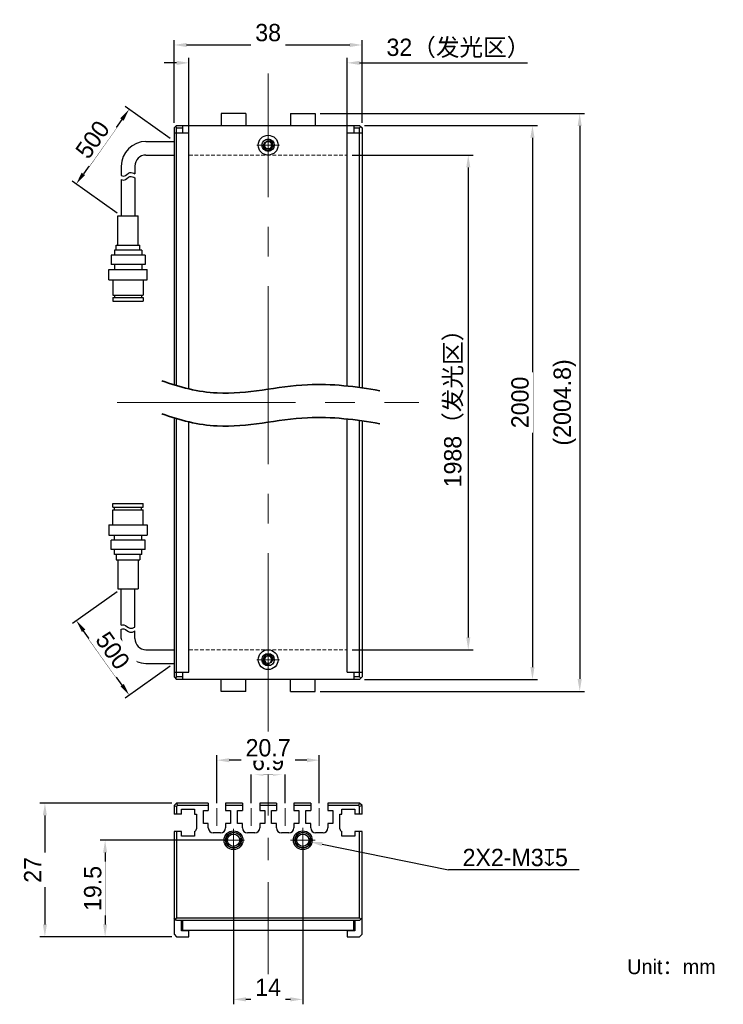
# Model space of a CAD drawing. Header units: inches. Extents: x -2639 to -2496, y -696 to -497.
import ezdxf

# ---------------------------------------------------------------- set-up
doc = ezdxf.new("R2010")
doc.units = ezdxf.units.IN
doc.header["$LTSCALE"] = 3
doc.header["$MEASUREMENT"] = 0
doc.header["$PDSIZE"] = -5
for name, pattern in [('CENTERX2', [4, 2.5, -0.5, 0.5, -0.5]), ('DASHED2', [0.375, 0.25, -0.125]), ('点画线', [18, 12, -2, 2, -2])]:
    doc.linetypes.add(name, pattern=pattern)
doc.layers.get('Defpoints').update_dxf_attribs({"lineweight": 18})
for name, color, linetype, lineweight in [('中心线', 1, 'CENTERX2', 20), ('中心线层', 1, '点画线', 18), ('尺寸线层', 3, 'Continuous', 18), ('明细栏文字', 6, 'Continuous', 18), ('粗实线', 7, 'Continuous', 30), ('粗实线层', 7, 'Continuous', 35), ('虚线', 6, 'DASHED2', 18)]:
    doc.layers.add(name, color=color, linetype=linetype, lineweight=lineweight)
doc.styles.get("Standard").update_dxf_attribs({"font": '兰亭黑 GBK.TTF'})
doc.dimstyles.new('CST Standard', dxfattribs={"dimtxt": 3.5, "dimasz": 2.5, "dimexe": 1, "dimexo": 1, "dimgap": 0.6, "dimtad": 1, "dimtoh": 1, "dimdsep": 46, "dimtxsty": 'Standard', "dimcen": -2.5, "dimdle": 5, "dimclrd": 8, "dimclre": 8, "dimadec": 1, "dimazin": 2, "dimtfac": 1, "dimtofl": 0, "dimtmove": 0, "dimatfit": 0, "dimfxl": 1, "dimtolj": 1, "dimarcsym": 0})

# ---------------------------------------------------------------- blocks, each defined once
blk = doc.blocks.new('*D232')
at = {"layer": 'Defpoints', "color": 0}
for p in [(-2572.49, -524.82), (-2572.49, -624.82), (-2548.03, -624.82)]:
    blk.add_point(p, dxfattribs=at)
at = {"layer": '尺寸线层', "color": 8, "linetype": 'Continuous', "lineweight": -2, "ltscale": 3}
for p, q in [((-2571.49, -524.82), (-2547.03, -524.82)), ((-2548.03, -527.32), (-2548.03, -622.32)), ((-2571.49, -624.82), (-2547.03, -624.82))]:
    blk.add_line(p, q, dxfattribs=at)
at = {"layer": '尺寸线层', "color": 8}
for points in [[(-2547.61, -527.32), (-2548.44, -527.32), (-2548.03, -524.82)], [(-2548.44, -622.32), (-2547.61, -622.32), (-2548.03, -624.82)]]:
    blk.add_solid(points, dxfattribs=at)
at = {"layer": '尺寸线层', "color": 0, "ltscale": 3, "insert": (-2550.94, -574.84), "char_height": 3.5, "attachment_point": 5, "rotation": 90, "bg_fill": 3, "box_fill_scale": 1.25, "bg_fill_color": 9, "bg_fill_true_color": 13158600, "bg_fill_transparency": 0}
blk.add_mtext('\\A1;1988（发光区）', dxfattribs=at)
blk = doc.blocks.new('*D233')
at = {"layer": 'Defpoints', "color": 0}
for p in [(-2569.99, -518.82), (-2569.99, -630.82), (-2535.05, -630.82)]:
    blk.add_point(p, dxfattribs=at)
at = {"layer": '尺寸线层', "color": 8, "linetype": 'Continuous', "lineweight": -2, "ltscale": 3}
for p, q in [((-2568.99, -518.82), (-2534.05, -518.82)), ((-2535.05, -521.32), (-2535.05, -628.32)), ((-2568.99, -630.82), (-2534.05, -630.82))]:
    blk.add_line(p, q, dxfattribs=at)
at = {"layer": '尺寸线层', "color": 8}
for points in [[(-2534.64, -521.32), (-2535.47, -521.32), (-2535.05, -518.82)], [(-2535.47, -628.32), (-2534.64, -628.32), (-2535.05, -630.82)]]:
    blk.add_solid(points, dxfattribs=at)
at = {"layer": '尺寸线层', "color": 0, "ltscale": 3, "insert": (-2537.55, -574.82), "char_height": 3.5, "attachment_point": 5, "rotation": 90, "bg_fill": 3, "box_fill_scale": 1.25, "bg_fill_color": 9, "bg_fill_true_color": 13158600, "bg_fill_transparency": 0}
blk.add_mtext('\\A1;2000', dxfattribs=at)
blk = doc.blocks.new('*D234')
at = {"layer": 'Defpoints', "color": 0}
for p in [(-2572.49, -506.18), (-2604.49, -524.82), (-2572.49, -524.82)]:
    blk.add_point(p, dxfattribs=at)
at = {"layer": '尺寸线层', "color": 8, "linetype": 'Continuous', "lineweight": -2, "ltscale": 3}
for p, q in [((-2604.49, -523.82), (-2604.49, -505.18)), ((-2572.49, -523.82), (-2572.49, -505.18)), ((-2606.99, -506.18), (-2609.49, -506.18)), ((-2569.99, -506.18), (-2536.05, -506.18))]:
    blk.add_line(p, q, dxfattribs=at)
at = {"layer": '尺寸线层', "color": 8}
for points in [[(-2606.99, -506.6), (-2606.99, -505.76), (-2604.49, -506.18)], [(-2569.99, -505.76), (-2569.99, -506.6), (-2572.49, -506.18)]]:
    blk.add_solid(points, dxfattribs=at)
at = {"layer": '尺寸线层', "color": 0, "ltscale": 3, "insert": (-2550.02, -503.26), "char_height": 3.5, "attachment_point": 5, "bg_fill": 3, "box_fill_scale": 1.25, "bg_fill_color": 9, "bg_fill_true_color": 13158600, "bg_fill_transparency": 0}
blk.add_mtext('\\A1;32（发光区）', dxfattribs=at)
blk = doc.blocks.new('*D235')
at = {"layer": 'Defpoints', "color": 0}
for p in [(-2569.49, -502.57), (-2607.49, -519.32), (-2569.49, -519.32)]:
    blk.add_point(p, dxfattribs=at)
at = {"layer": '尺寸线层', "color": 8, "linetype": 'Continuous', "lineweight": -2, "ltscale": 3}
for p, q in [((-2607.49, -518.32), (-2607.49, -501.57)), ((-2604.99, -502.57), (-2571.99, -502.57)), ((-2569.49, -518.32), (-2569.49, -501.57))]:
    blk.add_line(p, q, dxfattribs=at)
at = {"layer": '尺寸线层', "color": 8}
for points in [[(-2604.99, -502.15), (-2604.99, -502.98), (-2607.49, -502.57)], [(-2571.99, -502.98), (-2571.99, -502.15), (-2569.49, -502.57)]]:
    blk.add_solid(points, dxfattribs=at)
at = {"layer": '尺寸线层', "color": 0, "ltscale": 3, "insert": (-2588.49, -500.08), "char_height": 3.5, "attachment_point": 5, "bg_fill": 3, "box_fill_scale": 1.25, "bg_fill_color": 9, "bg_fill_true_color": 13158600, "bg_fill_transparency": 0}
blk.add_mtext('\\A1;38', dxfattribs=at)
blk = doc.blocks.new('*D236')
at = {"layer": 'Defpoints', "color": 0}
for p in [(-2595.49, -663.31), (-2581.49, -663.31), (-2595.49, -695.48)]:
    blk.add_point(p, dxfattribs=at)
at = {"layer": '尺寸线层', "color": 8, "linetype": 'Continuous', "lineweight": -2, "ltscale": 3}
for p, q in [((-2595.49, -664.31), (-2595.49, -696.48)), ((-2581.49, -664.31), (-2581.49, -696.48)), ((-2583.99, -695.48), (-2592.99, -695.48))]:
    blk.add_line(p, q, dxfattribs=at)
at = {"layer": '尺寸线层', "color": 8}
for points in [[(-2592.99, -695.06), (-2592.99, -695.89), (-2595.49, -695.48)], [(-2583.99, -695.89), (-2583.99, -695.06), (-2581.49, -695.48)]]:
    blk.add_solid(points, dxfattribs=at)
at = {"layer": '尺寸线层', "color": 0, "ltscale": 3, "insert": (-2588.49, -693.02), "char_height": 3.5, "attachment_point": 5, "bg_fill": 3, "box_fill_scale": 1.25, "bg_fill_color": 9, "bg_fill_true_color": 13158600, "bg_fill_transparency": 0}
blk.add_mtext('\\A1;14', dxfattribs=at)
blk = doc.blocks.new('*D237')
at = {"layer": 'Defpoints', "color": 0}
for p in [(-2595.49, -663.31), (-2621.45, -682.81), (-2606.99, -682.81)]:
    blk.add_point(p, dxfattribs=at)
at = {"layer": '尺寸线层', "color": 8, "linetype": 'Continuous', "lineweight": -2, "ltscale": 3}
for p, q in [((-2596.49, -663.31), (-2622.45, -663.31)), ((-2621.45, -665.81), (-2621.45, -680.31)), ((-2607.99, -682.81), (-2622.45, -682.81))]:
    blk.add_line(p, q, dxfattribs=at)
at = {"layer": '尺寸线层', "color": 8}
for points in [[(-2621.03, -665.81), (-2621.86, -665.81), (-2621.45, -663.31)], [(-2621.86, -680.31), (-2621.03, -680.31), (-2621.45, -682.81)]]:
    blk.add_solid(points, dxfattribs=at)
at = {"layer": '尺寸线层', "color": 0, "ltscale": 3, "insert": (-2623.94, -673.06), "char_height": 3.5, "attachment_point": 5, "rotation": 90, "bg_fill": 3, "box_fill_scale": 1.25, "bg_fill_color": 9, "bg_fill_true_color": 13158600, "bg_fill_transparency": 0}
blk.add_mtext('\\A1;19.5', dxfattribs=at)
blk = doc.blocks.new('*D238')
at = {"layer": 'Defpoints', "color": 0}
for p in [(-2578.99, -516.42), (-2578.99, -633.22), (-2525.5, -633.22)]:
    blk.add_point(p, dxfattribs=at)
at = {"layer": '尺寸线层', "color": 8, "linetype": 'Continuous', "lineweight": -2, "ltscale": 3}
for p, q in [((-2577.99, -516.42), (-2524.5, -516.42)), ((-2525.5, -518.92), (-2525.5, -630.72)), ((-2577.99, -633.22), (-2524.5, -633.22))]:
    blk.add_line(p, q, dxfattribs=at)
at = {"layer": '尺寸线层', "color": 8}
for points in [[(-2525.08, -518.92), (-2525.92, -518.92), (-2525.5, -516.42)], [(-2525.92, -630.72), (-2525.08, -630.72), (-2525.5, -633.22)]]:
    blk.add_solid(points, dxfattribs=at)
at = {"layer": '尺寸线层', "color": 0, "ltscale": 3, "insert": (-2528.51, -574.82), "char_height": 3.5, "attachment_point": 5, "rotation": 90, "bg_fill": 3, "box_fill_scale": 1.25, "bg_fill_color": 9, "bg_fill_true_color": 13158600, "bg_fill_transparency": 0}
blk.add_mtext('\\A1;(2004.8)', dxfattribs=at)
blk = doc.blocks.new('*D239')
at = {"layer": 'Defpoints', "color": 0}
for p in [(-2582.96, -663.01), (-2580.02, -663.61)]:
    blk.add_point(p, dxfattribs=at)
at = {"layer": '尺寸线层', "color": 8, "linetype": 'Continuous', "ltscale": 3}
for p, q in [((-2581.49, -665.81), (-2581.49, -660.81)), ((-2583.99, -663.31), (-2578.99, -663.31))]:
    blk.add_line(p, q, dxfattribs=at)
at = {"layer": '尺寸线层', "color": 8, "linetype": 'Continuous', "lineweight": -2, "ltscale": 3}
blk.add_line((-2577.57, -664.11), (-2552.04, -669.31), dxfattribs=at)
at = {"layer": '尺寸线层', "color": 8}
blk.add_solid([(-2577.49, -663.7), (-2577.65, -664.52), (-2580.02, -663.61)], dxfattribs=at)
at = {"layer": '尺寸线层', "color": 0, "ltscale": 3, "insert": (-2538.53, -666.82), "char_height": 3.5, "attachment_point": 5, "bg_fill": 3, "box_fill_scale": 1.25, "bg_fill_color": 9, "bg_fill_true_color": 13158600, "bg_fill_transparency": 0}
blk.add_mtext('\\A1;\\A1;2X2-M3{\\fGDT|b1|i0|c0|p2;\\C7;x}5', dxfattribs=at)
at = {"layer": '尺寸线层', "color": 8, "linetype": 'Continuous', "lineweight": -2, "ltscale": 3}
blk.add_line((-2525.62, -669.31), (-2552.04, -669.31), dxfattribs=at)
blk = doc.blocks.new('*D240')
at = {"layer": 'Defpoints', "color": 0}
for p in [(-2606.99, -655.81), (-2633.62, -682.81), (-2606.99, -682.81)]:
    blk.add_point(p, dxfattribs=at)
at = {"layer": '尺寸线层', "color": 8, "linetype": 'Continuous', "lineweight": -2, "ltscale": 3}
for p, q in [((-2607.99, -655.81), (-2634.62, -655.81)), ((-2633.62, -658.31), (-2633.62, -680.31)), ((-2607.99, -682.81), (-2634.62, -682.81))]:
    blk.add_line(p, q, dxfattribs=at)
at = {"layer": '尺寸线层', "color": 8}
for points in [[(-2633.21, -658.31), (-2634.04, -658.31), (-2633.62, -655.81)], [(-2634.04, -680.31), (-2633.21, -680.31), (-2633.62, -682.81)]]:
    blk.add_solid(points, dxfattribs=at)
at = {"layer": '尺寸线层', "color": 0, "ltscale": 3, "insert": (-2636.09, -669.31), "char_height": 3.5, "attachment_point": 5, "rotation": 90, "bg_fill": 3, "box_fill_scale": 1.25, "bg_fill_color": 9, "bg_fill_true_color": 13158600, "bg_fill_transparency": 0}
blk.add_mtext('\\A1;27', dxfattribs=at)
blk = doc.blocks.new('*D241')
at = {"layer": 'Defpoints', "color": 0}
for p in [(-2591.94, -656.81), (-2585.04, -656.81)]:
    blk.add_point(p, dxfattribs=at)
at = {"layer": '尺寸线层', "color": 8, "linetype": 'Continuous', "lineweight": -2, "ltscale": 3}
for p, q in [((-2591.94, -655.81), (-2591.94, -648.9)), ((-2589.44, -649.9), (-2587.54, -649.9)), ((-2585.04, -655.81), (-2585.04, -648.9))]:
    blk.add_line(p, q, dxfattribs=at)
at = {"layer": '尺寸线层', "color": 8}
for points in [[(-2589.44, -649.48), (-2589.44, -650.32), (-2591.94, -649.9)], [(-2587.54, -650.32), (-2587.54, -649.48), (-2585.04, -649.9)]]:
    blk.add_solid(points, dxfattribs=at)
at = {"layer": '尺寸线层', "color": 0, "ltscale": 3, "insert": (-2588.49, -647.41), "char_height": 3.5, "attachment_point": 5, "bg_fill": 3, "box_fill_scale": 1.25, "bg_fill_color": 9, "bg_fill_true_color": 13158600, "bg_fill_transparency": 0}
blk.add_mtext('\\A1;6.9', dxfattribs=at)
at = {"layer": 'Defpoints', "color": 0}
blk.add_point((-2585.04, -649.9), dxfattribs=at)
blk = doc.blocks.new('*D242')
at = {"layer": 'Defpoints', "color": 0}
for p in [(-2598.84, -647.13), (-2598.84, -656.81), (-2578.14, -656.81)]:
    blk.add_point(p, dxfattribs=at)
at = {"layer": '尺寸线层', "color": 8, "linetype": 'Continuous', "lineweight": -2, "ltscale": 3}
for p, q in [((-2598.84, -655.81), (-2598.84, -646.13)), ((-2578.14, -655.81), (-2578.14, -646.13)), ((-2580.64, -647.13), (-2596.34, -647.13))]:
    blk.add_line(p, q, dxfattribs=at)
at = {"layer": '尺寸线层', "color": 8}
for points in [[(-2596.34, -646.72), (-2596.34, -647.55), (-2598.84, -647.13)], [(-2580.64, -647.55), (-2580.64, -646.72), (-2578.14, -647.13)]]:
    blk.add_solid(points, dxfattribs=at)
at = {"layer": '尺寸线层', "color": 0, "ltscale": 3, "insert": (-2588.49, -644.64), "char_height": 3.5, "attachment_point": 5, "bg_fill": 3, "box_fill_scale": 1.25, "bg_fill_color": 9, "bg_fill_true_color": 13158600, "bg_fill_transparency": 0}
blk.add_mtext('\\A1;20.7', dxfattribs=at)
blk = doc.blocks.new('*D243')
at = {"layer": 'Defpoints', "color": 0}
for p in [(-2607.49, -522.07), (-2627.3, -530.66), (-2618.19, -537.13)]:
    blk.add_point(p, dxfattribs=at)
at = {"layer": '尺寸线层', "color": 8, "linetype": 'Continuous', "lineweight": -2, "ltscale": 3}
for p, q in [((-2608.31, -521.49), (-2617.42, -515.02)), ((-2618.05, -517.64), (-2625.85, -528.62)), ((-2619, -536.55), (-2628.11, -530.08))]:
    blk.add_line(p, q, dxfattribs=at)
at = {"layer": '尺寸线层', "color": 8}
for points in [[(-2617.71, -517.88), (-2618.39, -517.4), (-2616.6, -515.6)], [(-2626.19, -528.38), (-2625.51, -528.87), (-2627.3, -530.66)]]:
    blk.add_solid(points, dxfattribs=at)
at = {"layer": '尺寸线层', "color": 0, "ltscale": 3, "insert": (-2623.98, -521.69), "char_height": 3.5, "attachment_point": 5, "rotation": 54.6284, "bg_fill": 3, "box_fill_scale": 1.25, "bg_fill_color": 9, "bg_fill_true_color": 13158600, "bg_fill_transparency": 0}
blk.add_mtext('\\A1;500', dxfattribs=at)
blk = doc.blocks.new('*D244')
at = {"layer": 'Defpoints', "color": 0}
for p in [(-2618.19, -612.5), (-2627.25, -618.94), (-2607.49, -627.57)]:
    blk.add_point(p, dxfattribs=at)
at = {"layer": '尺寸线层', "color": 8, "linetype": 'Continuous', "lineweight": -2, "ltscale": 3}
for p, q in [((-2619, -613.08), (-2628.07, -619.52)), ((-2618, -631.96), (-2625.8, -620.98)), ((-2608.31, -628.15), (-2617.37, -634.58))]:
    blk.add_line(p, q, dxfattribs=at)
at = {"layer": '尺寸线层', "color": 8}
for points in [[(-2625.46, -620.73), (-2626.14, -621.22), (-2627.25, -618.94)], [(-2618.34, -632.2), (-2617.66, -631.72), (-2616.56, -634)]]:
    blk.add_solid(points, dxfattribs=at)
at = {"layer": '尺寸线层', "color": 0, "ltscale": 3, "insert": (-2619.91, -624.98), "char_height": 3.5, "attachment_point": 5, "rotation": 305.3716, "bg_fill": 3, "box_fill_scale": 1.25, "bg_fill_color": 9, "bg_fill_true_color": 13158600, "bg_fill_transparency": 0}
blk.add_mtext('\\A1;500', dxfattribs=at)

msp = doc.modelspace()

# ---------------------------------------------------------------- linework, layer by layer
at = {"layer": '中心线', "color": 0, "ltscale": 3}
msp.add_line((-2588.491, -694.313), (-2588.491, -649.513), dxfattribs=at)
at = {"layer": '中心线层', "color": 0}
for p, q in [((-2588.491, -641.316), (-2588.491, -508.316)), ((-2618.991, -574.816), (-2557.991, -574.816)), ((-2598.841, -656.813), (-2598.841, -660.413)), ((-2591.941, -660.413), (-2591.941, -656.813)), ((-2585.041, -660.413), (-2585.041, -656.813))]:
    msp.add_line(p, q, dxfattribs=at)
at = {"layer": '中心线层', "color": 0, "ltscale": 0.05}
for p, q in [((-2588.491, -525.099), (-2588.491, -520.534)), ((-2588.491, -629.099), (-2588.491, -624.534)), ((-2597.773, -663.313), (-2593.208, -663.313)), ((-2583.773, -663.313), (-2579.208, -663.313))]:
    msp.add_line(p, q, dxfattribs=at)
at = {"layer": '中心线层', "color": 0, "ltscale": 0.2}
for p, q in [((-2588.491, -525.099), (-2588.491, -521.366)), ((-2590.773, -522.816), (-2586.208, -522.816)), ((-2590.773, -626.816), (-2586.208, -626.816)), ((-2588.491, -629.099), (-2588.491, -625.366)), ((-2595.491, -661.03), (-2595.491, -665.595)), ((-2581.491, -661.03), (-2581.491, -665.595)), ((-2597.773, -663.313), (-2594.041, -663.313)), ((-2583.773, -663.313), (-2580.041, -663.313))]:
    msp.add_line(p, q, dxfattribs=at)
at = {"layer": '粗实线', "color": 0, "ltscale": 3}
for p, q in [((-2597.991, -516.416), (-2597.991, -518.816)), ((-2592.991, -516.416), (-2597.991, -516.416)), ((-2592.991, -516.416), (-2592.991, -518.816)), ((-2583.991, -516.416), (-2583.991, -518.816)), ((-2583.991, -516.416), (-2578.991, -516.416)), ((-2578.991, -516.416), (-2578.991, -518.816)), ((-2597.991, -633.216), (-2597.991, -630.816)), ((-2592.991, -633.216), (-2592.991, -630.816)), ((-2583.991, -633.216), (-2583.991, -630.816)), ((-2578.991, -633.216), (-2578.991, -630.816)), ((-2592.991, -633.216), (-2597.991, -633.216)), ((-2583.991, -633.216), (-2578.991, -633.216))]:
    msp.add_line(p, q, dxfattribs=at)
at = {"layer": '粗实线', "color": 0, "linetype": 'Continuous'}
for p, q in [((-2607.491, -519.316), (-2606.991, -518.816)), ((-2607.241, -519.067), (-2606.991, -519.316)), ((-2606.991, -518.816), (-2569.991, -518.816)), ((-2606.991, -519.316), (-2605.791, -519.316)), ((-2605.791, -518.816), (-2605.791, -520.316)), ((-2571.191, -518.816), (-2571.191, -520.316)), ((-2571.191, -519.316), (-2569.991, -519.316)), ((-2569.991, -518.816), (-2569.491, -519.316)), ((-2569.991, -519.316), (-2569.741, -519.066)), ((-2607.491, -520.316), (-2604.491, -520.316)), ((-2572.491, -520.316), (-2569.491, -520.316)), ((-2607.491, -577.964), (-2607.491, -630.316)), ((-2606.991, -630.316), (-2606.991, -578.118)), ((-2604.491, -629.316), (-2604.491, -578.801)), ((-2607.491, -629.316), (-2604.491, -629.316)), ((-2607.491, -630.316), (-2606.991, -630.816)), ((-2606.991, -630.316), (-2607.241, -630.566)), ((-2605.791, -630.316), (-2606.991, -630.316)), ((-2569.991, -630.816), (-2606.991, -630.816)), ((-2605.791, -629.316), (-2605.791, -630.816)), ((-2572.491, -629.316), (-2569.491, -629.316)), ((-2571.191, -629.316), (-2571.191, -630.816)), ((-2569.991, -630.316), (-2571.191, -630.316)), ((-2569.741, -630.566), (-2569.991, -630.316)), ((-2569.491, -630.316), (-2569.991, -630.816)), ((-2606.991, -655.813), (-2607.491, -656.313)), ((-2607.491, -656.313), (-2606.991, -656.52)), ((-2607.491, -656.313), (-2607.491, -658.013)), ((-2600.591, -655.813), (-2606.991, -655.813)), ((-2606.991, -655.813), (-2606.784, -656.313)), ((-2606.784, -656.313), (-2606.991, -656.52)), ((-2606.991, -656.52), (-2606.991, -658.013)), ((-2600.591, -656.313), (-2606.784, -656.313)), ((-2600.591, -655.813), (-2600.591, -657.313)), ((-2593.691, -655.813), (-2597.091, -655.813)), ((-2597.091, -655.813), (-2597.091, -657.313)), ((-2593.691, -656.313), (-2597.091, -656.313)), ((-2593.691, -655.813), (-2593.691, -657.313)), ((-2586.791, -655.813), (-2590.191, -655.813)), ((-2590.191, -655.813), (-2590.191, -657.313)), ((-2586.791, -656.313), (-2590.191, -656.313)), ((-2586.791, -655.813), (-2586.791, -657.313)), ((-2579.891, -655.813), (-2583.291, -655.813)), ((-2583.291, -655.813), (-2583.291, -657.313)), ((-2579.891, -656.313), (-2583.291, -656.313)), ((-2579.891, -655.813), (-2579.891, -657.313)), ((-2569.991, -655.813), (-2576.391, -655.813)), ((-2576.391, -655.813), (-2576.391, -657.313)), ((-2570.198, -656.313), (-2576.391, -656.313)), ((-2569.991, -655.813), (-2570.198, -656.313)), ((-2569.991, -656.52), (-2570.198, -656.313)), ((-2569.491, -656.313), (-2569.991, -655.813)), ((-2569.491, -656.313), (-2569.991, -656.52)), ((-2569.991, -658.013), (-2569.991, -656.52)), ((-2569.491, -658.013), (-2569.491, -656.313)), ((-2605.991, -658.013), (-2607.491, -658.013)), ((-2605.991, -657.013), (-2603.391, -657.013)), ((-2605.991, -658.013), (-2605.991, -657.013)), ((-2603.391, -657.013), (-2603.391, -658.013)), ((-2603.391, -658.013), (-2602.991, -658.013)), ((-2602.991, -658.013), (-2602.991, -661.023)), ((-2601.591, -657.313), (-2600.591, -657.313)), ((-2601.591, -659.913), (-2601.591, -657.313)), ((-2597.091, -657.313), (-2596.091, -657.313)), ((-2596.091, -657.313), (-2596.091, -659.913)), ((-2594.691, -657.313), (-2593.691, -657.313)), ((-2594.691, -659.913), (-2594.691, -657.313)), ((-2590.191, -657.313), (-2589.191, -657.313)), ((-2589.191, -657.313), (-2589.191, -659.913)), ((-2587.791, -657.313), (-2586.791, -657.313)), ((-2587.791, -659.913), (-2587.791, -657.313)), ((-2583.291, -657.313), (-2582.291, -657.313)), ((-2582.291, -657.313), (-2582.291, -659.913)), ((-2580.891, -657.313), (-2579.891, -657.313)), ((-2580.891, -659.913), (-2580.891, -657.313)), ((-2576.391, -657.313), (-2575.391, -657.313)), ((-2575.391, -657.313), (-2575.391, -659.913)), ((-2573.991, -661.023), (-2573.991, -658.013)), ((-2573.991, -658.013), (-2573.591, -658.013)), ((-2573.591, -658.013), (-2573.591, -657.013)), ((-2573.591, -657.013), (-2570.991, -657.013)), ((-2570.991, -657.013), (-2570.991, -658.013)), ((-2569.491, -658.013), (-2570.991, -658.013)), ((-2600.591, -659.913), (-2601.591, -659.913)), ((-2600.591, -660.813), (-2600.591, -659.913)), ((-2596.091, -659.913), (-2597.091, -659.913)), ((-2597.091, -659.913), (-2597.091, -660.813)), ((-2593.691, -659.913), (-2594.691, -659.913)), ((-2593.691, -660.813), (-2593.691, -659.913)), ((-2589.191, -659.913), (-2590.191, -659.913)), ((-2590.191, -659.913), (-2590.191, -660.813)), ((-2586.791, -659.913), (-2587.791, -659.913)), ((-2586.791, -660.813), (-2586.791, -659.913)), ((-2582.291, -659.913), (-2583.291, -659.913)), ((-2583.291, -659.913), (-2583.291, -660.813)), ((-2579.891, -659.913), (-2580.891, -659.913)), ((-2579.891, -660.813), (-2579.891, -659.913)), ((-2576.391, -659.913), (-2576.391, -660.813)), ((-2575.391, -659.913), (-2576.391, -659.913)), ((-2605.991, -661.513), (-2607.491, -661.513)), ((-2607.491, -661.513), (-2607.491, -682.313)), ((-2606.991, -661.513), (-2606.991, -679.013)), ((-2605.991, -662.513), (-2605.991, -661.513)), ((-2603.391, -662.513), (-2605.991, -662.513)), ((-2603.391, -661.513), (-2603.391, -662.513)), ((-2598.091, -661.813), (-2599.591, -661.813)), ((-2591.191, -661.813), (-2592.691, -661.813)), ((-2584.291, -661.813), (-2585.791, -661.813)), ((-2577.391, -661.813), (-2578.891, -661.813)), ((-2573.591, -662.513), (-2573.591, -661.513)), ((-2570.991, -662.513), (-2573.591, -662.513)), ((-2570.991, -661.513), (-2570.991, -662.513)), ((-2569.491, -661.513), (-2570.991, -661.513)), ((-2569.991, -679.013), (-2569.991, -661.513)), ((-2569.491, -682.313), (-2569.491, -661.513)), ((-2606.991, -679.513), (-2607.491, -679.013)), ((-2606.991, -679.013), (-2607.241, -679.263)), ((-2606.991, -679.013), (-2569.991, -679.013)), ((-2569.991, -679.513), (-2606.991, -679.513)), ((-2605.991, -681.613), (-2605.991, -679.51)), ((-2605.791, -679.513), (-2605.791, -681.513)), ((-2571.191, -681.513), (-2571.191, -679.513)), ((-2570.991, -679.513), (-2570.991, -681.613)), ((-2569.491, -679.013), (-2569.991, -679.513)), ((-2569.991, -679.013), (-2569.741, -679.263)), ((-2607.491, -682.313), (-2606.991, -682.813)), ((-2604.491, -681.613), (-2605.991, -681.613)), ((-2605.791, -681.513), (-2571.191, -681.513)), ((-2604.491, -682.813), (-2604.491, -681.613)), ((-2572.491, -681.613), (-2572.491, -682.813)), ((-2570.991, -681.613), (-2572.491, -681.613)), ((-2569.991, -682.813), (-2569.491, -682.313)), ((-2606.991, -682.813), (-2604.491, -682.813)), ((-2572.491, -682.813), (-2569.991, -682.813))]:
    msp.add_line(p, q, dxfattribs=at)
at = {"layer": '粗实线', "color": 0}
for p, q in [((-2618.185, -527.066), (-2618.185, -528.972)), ((-2615.435, -527.066), (-2615.435, -528.615)), ((-2618.185, -529.778), (-2618.185, -537.131)), ((-2615.435, -529.42), (-2615.435, -537.131)), ((-2615.433, -530.571), (-2615.433, -537.131)), ((-2618.877, -543.014), (-2618.877, -537.131)), ((-2618.877, -537.131), (-2614.744, -537.131)), ((-2614.744, -543.014), (-2614.744, -537.131)), ((-2619.221, -544.048), (-2619.221, -543.014)), ((-2619.221, -543.014), (-2614.399, -543.014)), ((-2614.399, -544.048), (-2614.399, -543.014)), ((-2620.255, -545.081), (-2620.255, -546.941)), ((-2613.366, -545.081), (-2620.255, -545.081)), ((-2619.566, -544.048), (-2619.566, -545.081)), ((-2614.055, -544.048), (-2619.566, -544.048)), ((-2614.055, -544.048), (-2614.055, -545.081)), ((-2613.366, -545.081), (-2613.366, -546.941)), ((-2613.366, -546.941), (-2620.255, -546.941)), ((-2619.566, -546.941), (-2619.566, -547.974)), ((-2614.055, -546.941), (-2614.055, -547.974)), ((-2620.674, -547.974), (-2612.946, -547.974)), ((-2620.674, -550.041), (-2620.674, -547.974)), ((-2612.946, -550.041), (-2612.946, -547.974)), ((-2620.674, -550.041), (-2612.946, -550.041)), ((-2619.859, -550.041), (-2619.859, -553.136)), ((-2613.762, -550.041), (-2613.762, -553.136)), ((-2619.859, -553.136), (-2613.762, -553.136)), ((-2619.561, -553.136), (-2619.561, -553.637)), ((-2614.059, -553.136), (-2614.059, -553.637)), ((-2619.859, -553.637), (-2619.859, -554.381)), ((-2619.859, -553.637), (-2613.762, -553.637)), ((-2619.859, -554.381), (-2613.762, -554.381)), ((-2613.762, -553.637), (-2613.762, -554.381)), ((-2619.859, -595.995), (-2619.859, -595.252)), ((-2619.859, -595.252), (-2613.762, -595.252)), ((-2619.859, -595.995), (-2613.762, -595.995)), ((-2619.859, -599.592), (-2619.859, -596.497)), ((-2619.859, -596.497), (-2613.762, -596.497)), ((-2619.561, -596.497), (-2619.561, -595.995)), ((-2614.059, -596.497), (-2614.059, -595.995)), ((-2613.762, -595.995), (-2613.762, -595.252)), ((-2613.762, -599.592), (-2613.762, -596.497)), ((-2620.674, -599.592), (-2612.946, -599.592)), ((-2620.674, -599.592), (-2620.674, -601.659)), ((-2612.946, -599.592), (-2612.946, -601.659)), ((-2620.674, -601.659), (-2612.946, -601.659)), ((-2620.255, -604.552), (-2620.255, -602.692)), ((-2613.366, -602.692), (-2620.255, -602.692)), ((-2619.566, -602.692), (-2619.566, -601.659)), ((-2614.055, -602.692), (-2614.055, -601.659)), ((-2613.366, -604.552), (-2613.366, -602.692)), ((-2613.366, -604.552), (-2620.255, -604.552)), ((-2619.566, -605.585), (-2619.566, -604.552)), ((-2614.055, -605.585), (-2614.055, -604.552)), ((-2614.055, -605.585), (-2619.566, -605.585)), ((-2619.221, -605.585), (-2619.221, -606.619)), ((-2619.221, -606.619), (-2614.399, -606.619)), ((-2618.877, -606.619), (-2618.877, -612.502)), ((-2614.744, -606.619), (-2614.744, -612.502)), ((-2614.399, -605.585), (-2614.399, -606.619)), ((-2618.877, -612.502), (-2614.744, -612.502)), ((-2618.185, -619.855), (-2618.185, -612.502)), ((-2615.435, -620.213), (-2615.435, -612.502)), ((-2615.433, -619.062), (-2615.433, -612.502)), ((-2618.185, -622.566), (-2618.185, -620.661)), ((-2615.435, -622.566), (-2615.435, -621.018)), ((-2613.185, -624.816), (-2607.491, -624.816)), ((-2613.185, -627.566), (-2607.491, -627.566))]:
    msp.add_line(p, q, dxfattribs=at)
at = {"layer": '粗实线', "color": 0, "ltscale": 3}
for centre in [(-2588.49, -522.816), (-2588.491, -626.816)]:
    msp.add_circle(centre, 2, dxfattribs=at)
at = {"layer": '粗实线', "color": 0, "linetype": 'Continuous'}
for centre, radius in [((-2588.491, -522.816), 1.25), ((-2588.491, -522.816), 0.8), ((-2588.491, -626.816), 1.25), ((-2588.491, -626.816), 0.8), ((-2595.491, -663.313), 1.9), ((-2595.491, -663.313), 1.6), ((-2595.491, -663.313), 1.25), ((-2581.491, -663.313), 1.9), ((-2581.491, -663.313), 1.6), ((-2581.491, -663.313), 1.25)]:
    msp.add_circle(centre, radius, dxfattribs=at)
at = {"layer": '粗实线', "color": 0}
for centre, radius, start, end in [((-2613.185, -527.066), 5, 90, 180), ((-2613.185, -527.066), 2.25, 90, 180), ((-2613.185, -622.566), 5, 180, 270), ((-2613.185, -622.566), 2.25, 180, 270)]:
    msp.add_arc(centre, radius, start, end, dxfattribs=at)
at = {"layer": '粗实线', "color": 0, "linetype": 'Continuous'}
for centre, radius, start, end in [((-2588.491, -522.816), 1, 165, 105), ((-2588.49, -522.816), 0.733, 25.93215, 154.21767), ((-2588.49, -522.816), 0.733, 205.78233, 334.06785), ((-2588.491, -626.816), 1, 345, 285), ((-2588.491, -626.816), 0.733, 25.78233, 154.06785), ((-2588.491, -626.816), 0.733, 205.93215, 334.21767), ((-2603.491, -661.023), 0.5, 281.53696, 0), ((-2599.591, -660.813), 1, 180, 270), ((-2598.091, -660.813), 1, 270, 0), ((-2595.491, -663.313), 1.5, 75, 15), ((-2592.691, -660.813), 1, 180, 270), ((-2591.191, -660.813), 1, 270, 0), ((-2585.791, -660.813), 1, 180, 270), ((-2584.291, -660.813), 1, 270, 0), ((-2581.491, -663.313), 1.5, 75, 15), ((-2578.891, -660.813), 1, 180, 270), ((-2577.391, -660.813), 1, 270, 0), ((-2573.491, -661.023), 0.5, 180, 258.46304)]:
    msp.add_arc(centre, radius, start, end, dxfattribs=at)
for points, knots in [([(-2589.151, -522.497), (-2589.175, -522.547), (-2589.207, -522.652), (-2589.217, -522.762), (-2589.217, -522.816)], [0, 0, 0, 0, 656.5349463, 1313.6988238, 1313.6988238, 1313.6988238, 1313.6988238]), ([(-2589.217, -522.816), (-2589.217, -522.871), (-2589.207, -522.98), (-2589.175, -523.086), (-2589.151, -523.135)], [0, 0, 0, 0, 656.2144238, 1311.8102259, 1311.8102259, 1311.8102259, 1311.8102259]), ([(-2587.764, -522.816), (-2587.764, -522.762), (-2587.774, -522.652), (-2587.807, -522.545), (-2587.831, -522.496)], [0, 0, 0, 0, 656.8413538, 1313.049674, 1313.049674, 1313.049674, 1313.049674]), ([(-2587.831, -523.137), (-2587.807, -523.088), (-2587.774, -522.981), (-2587.764, -522.871), (-2587.764, -522.816)], [0, 0, 0, 0, 655.2572224, 1311.1563972, 1311.1563972, 1311.1563972, 1311.1563972]), ([(-2589.151, -626.496), (-2589.175, -626.545), (-2589.207, -626.652), (-2589.217, -626.762), (-2589.217, -626.816)], [0, 0, 0, 0, 389.8072336, 779.9963595, 779.9963595, 779.9963595, 779.9963595]), ([(-2589.217, -626.816), (-2589.217, -626.871), (-2589.207, -626.981), (-2589.175, -627.088), (-2589.151, -627.137)], [0, 0, 0, 0, 389.4557506, 778.5361617, 778.5361617, 778.5361617, 778.5361617]), ([(-2587.765, -626.816), (-2587.765, -626.762), (-2587.775, -626.652), (-2587.807, -626.547), (-2587.831, -626.497)], [0, 0, 0, 0, 391.5563405, 782.7435559, 782.7435559, 782.7435559, 782.7435559]), ([(-2587.831, -627.135), (-2587.807, -627.086), (-2587.775, -626.98), (-2587.765, -626.871), (-2587.765, -626.816)], [0, 0, 0, 0, 390.4671593, 781.3083687, 781.3083687, 781.3083687, 781.3083687])]:
    msp.add_open_spline(points, degree=3, knots=knots, dxfattribs=at)
at = {"layer": '粗实线', "color": 0}
for points, knots in [([(-2618.185, -528.972), (-2618.022, -529.025), (-2617.343, -529.199), (-2616.624, -528.078), (-2615.734, -528.453), (-2615.435, -528.615)], [0, 0, 0, 0, 299.9602753, 1133.7264393, 1727.5995496, 1727.5995496, 1727.5995496, 1727.5995496]), ([(-2618.185, -529.778), (-2618.022, -529.83), (-2617.343, -530.004), (-2616.624, -528.883), (-2615.734, -529.258), (-2615.435, -529.42)], [0, 0, 0, 0, 298.871249, 1129.610368, 1721.3273814, 1721.3273814, 1721.3273814, 1721.3273814]), ([(-2618.185, -619.855), (-2618.022, -619.803), (-2617.343, -619.629), (-2616.624, -620.75), (-2615.734, -620.375), (-2615.435, -620.213)], [0, 0, 0, 0, 181.8382737, 687.2738678, 1047.2844094, 1047.2844094, 1047.2844094, 1047.2844094]), ([(-2618.185, -620.661), (-2618.022, -620.608), (-2617.343, -620.434), (-2616.624, -621.555), (-2615.734, -621.18), (-2615.435, -621.018)], [0, 0, 0, 0, 180.8783753, 683.6458468, 1041.755944, 1041.755944, 1041.755944, 1041.755944])]:
    msp.add_open_spline(points, degree=3, knots=knots, dxfattribs=at)
at = {"layer": '虚线', "color": 0}
for p, q in [((-2604.491, -524.816), (-2572.491, -524.816)), ((-2604.491, -624.816), (-2572.491, -624.816))]:
    msp.add_line(p, q, dxfattribs=at)

# ---------------------------------------------------------------- texts
at = {"layer": '明细栏文字', "color": 0, "ltscale": 3, "insert": (-2515.908, -687.381), "char_height": 3, "width": 32.50612, "attachment_point": 1}
msp.add_mtext('{\\C0;Unit：mm}', dxfattribs=at)

# ---------------------------------------------------------------- next in the draw order: dimensions: what is measured, and where the dimension line sits
at = {"layer": '尺寸线层', "color": 0, "ltscale": 3}
for base, p1, p2, angle, text, override, picture, middle in [((-2548.026, -624.816), (-2572.491, -524.816), (-2572.491, -624.816), 270, '1988（发光区）', {"dimscale": 1, "dimpost": '（发光区）', "dimsah": 1, "dimtfill": 1}, '*D232', (-2548.026, -574.84)), ((-2627.25, -618.937), (-2607.491, -627.566), (-2618.185, -612.502), 125.3716, '500', {"dimsah": 1, "dimtfill": 1}, '*D244', (-2621.942, -626.415))]:
    dim = msp.add_linear_dim(base=base, p1=p1, p2=p2, angle=angle, text=text, dimstyle='CST Standard', override=override, dxfattribs=at)
    dim.commit()
    dim.dimension.update_dxf_attribs({"geometry": picture, "text_midpoint": middle, "dimtype": 160})
dim = msp.add_linear_dim(base=(-2585.041, -649.902), p1=(-2591.941, -656.813), p2=(-2585.041, -656.813), dimstyle='CST Standard', override={"dimsah": 1, "dimtfill": 1, "dimtzin": 8}, dxfattribs=at)
dim.commit()
dim.dimension.update_dxf_attribs({"geometry": '*D241', "text_midpoint": (-2588.491, -649.902), "dimtype": 160})
dim = msp.add_linear_dim(base=(-2595.491, -695.475), p1=(-2581.491, -663.313), p2=(-2595.491, -663.313), dimstyle='CST Standard', override={"dimscale": 1, "dimsah": 1, "dimtfill": 1, "dimtzin": 8}, dxfattribs=at)
dim.commit()
dim.dimension.update_dxf_attribs({"geometry": '*D236', "text_midpoint": (-2588.491, -693.015)})

# ---------------------------------------------------------------- next in the draw order: dimensions: what is measured, and where the dimension line sits
dim = msp.add_linear_dim(base=(-2535.053, -630.816), p1=(-2569.991, -518.816), p2=(-2569.991, -630.816), angle=270, text='2000', dimstyle='CST Standard', override={"dimscale": 1, "dimsah": 1, "dimtfill": 1}, dxfattribs=at)
dim.commit()
dim.dimension.update_dxf_attribs({"geometry": '*D233', "text_midpoint": (-2537.549, -574.816)})
dim = msp.add_diameter_dim_2p(p1=(-2582.961, -663.013), p2=(-2580.021, -663.612), text='\\A1;2X2-M3{\\fGDT|b1|i0|c0|p2;\\C7;x}5', dimstyle='CST Standard', override={"dimscale": 1, "dimpost": '2X2-M<>{\\fcxgdtshp;b}5\\X(端板螺丝可根据需要拆装)', "dimtxsty": 'Standard', "dimsah": 1, "dimtfill": 1, "dimtzin": 8}, dxfattribs=at)
dim.commit()
dim.dimension.update_dxf_attribs({"geometry": '*D239', "text_midpoint": (-2552.037, -669.313), "dimtype": 163})
dim = msp.add_linear_dim(base=(-2621.446, -682.813), p1=(-2595.491, -663.313), p2=(-2606.991, -682.813), angle=270, dimstyle='CST Standard', override={"dimscale": 1, "dimsah": 1, "dimtfill": 1, "dimtzin": 8}, dxfattribs=at)
dim.commit()
dim.dimension.update_dxf_attribs({"geometry": '*D237', "text_midpoint": (-2623.943, -673.063)})

# ---------------------------------------------------------------- next in the draw order: linework, layer by layer
at = {"layer": '中心线层', "color": 0}
msp.add_line((-2578.141, -660.413), (-2578.141, -656.813), dxfattribs=at)

# ---------------------------------------------------------------- next in the draw order: dimensions: what is measured, and where the dimension line sits
at = {"layer": '尺寸线层', "color": 0, "ltscale": 3}
dim = msp.add_linear_dim(base=(-2572.491, -506.181), p1=(-2604.491, -524.816), p2=(-2572.491, -524.816), dimstyle='CST Standard', override={"dimscale": 1, "dimpost": '（发光区）', "dimsah": 1, "dimtfill": 1, "dimtzin": 8}, dxfattribs=at)
dim.commit()
dim.dimension.update_dxf_attribs({"geometry": '*D234', "text_midpoint": (-2550.02, -506.181), "dimtype": 160})
dim = msp.add_linear_dim(base=(-2633.624, -682.813), p1=(-2606.991, -655.813), p2=(-2606.991, -682.813), angle=270, dimstyle='CST Standard', override={"dimscale": 1, "dimsah": 1, "dimtfill": 1, "dimtzin": 8}, dxfattribs=at)
dim.commit()
dim.dimension.update_dxf_attribs({"geometry": '*D240', "text_midpoint": (-2636.093, -669.313)})

# ---------------------------------------------------------------- next in the draw order: linework, layer by layer
at = {"layer": '粗实线', "color": 0, "linetype": 'Continuous'}
msp.add_line((-2604.491, -572.128), (-2604.491, -520.316), dxfattribs=at)
at = {"layer": '粗实线', "color": 0}
for p, q in [((-2613.185, -522.066), (-2607.491, -522.066)), ((-2613.185, -524.816), (-2607.491, -524.816))]:
    msp.add_line(p, q, dxfattribs=at)

# ---------------------------------------------------------------- next in the draw order: dimensions: what is measured, and where the dimension line sits
at = {"layer": '尺寸线层', "color": 0, "ltscale": 3}
for base, p1, p2, override, picture, middle in [((-2569.491, -502.567), (-2607.491, -519.316), (-2569.491, -519.316), {"dimscale": 1, "dimsah": 1, "dimtfill": 1, "dimtzin": 8}, '*D235', (-2588.491, -500.08)), ((-2598.841, -647.133), (-2578.141, -656.813), (-2598.841, -656.813), {"dimsah": 1, "dimtfill": 1, "dimtzin": 8}, '*D242', (-2588.491, -644.636))]:
    dim = msp.add_linear_dim(base=base, p1=p1, p2=p2, dimstyle='CST Standard', override=override, dxfattribs=at)
    dim.commit()
    dim.dimension.update_dxf_attribs({"geometry": picture, "text_midpoint": middle})

# ---------------------------------------------------------------- next in the draw order: linework, layer by layer
at = {"layer": '粗实线', "color": 0, "linetype": 'Continuous'}
for p, q in [((-2607.491, -519.316), (-2607.491, -571.291)), ((-2606.991, -571.445), (-2606.991, -519.316))]:
    msp.add_line(p, q, dxfattribs=at)

# ---------------------------------------------------------------- next in the draw order: dimensions: what is measured, and where the dimension line sits
at = {"layer": '尺寸线层', "color": 0, "ltscale": 3}
dim = msp.add_linear_dim(base=(-2525.499, -633.216), p1=(-2578.991, -516.416), p2=(-2578.991, -633.216), angle=270, text='(2004.8)', dimstyle='CST Standard', override={"dimscale": 1, "dimpost": '(<>)', "dimsah": 1, "dimtfill": 1}, dxfattribs=at)
dim.commit()
dim.dimension.update_dxf_attribs({"geometry": '*D238', "text_midpoint": (-2528.508, -574.816)})

# ---------------------------------------------------------------- next in the draw order: linework, layer by layer
at = {"layer": '粗实线', "color": 0, "linetype": 'Continuous'}
for p, q in [((-2569.991, -571.783), (-2569.991, -519.316)), ((-2569.491, -519.316), (-2569.491, -571.858)), ((-2572.491, -571.454), (-2572.491, -520.316)), ((-2572.491, -629.316), (-2572.491, -578.127)), ((-2569.991, -630.316), (-2569.991, -578.456)), ((-2569.491, -578.53), (-2569.491, -630.316))]:
    msp.add_line(p, q, dxfattribs=at)
at = {"layer": '粗实线层', "color": 0}
for points, knots in [([(-2610.002, -570.445), (-2606.403, -571.736), (-2596.517, -574.269), (-2581.787, -570.207), (-2570.73, -571.604), (-2565.915, -572.448)], [0, 0, 0, 0, 345.5110859, 898.1302628, 1339.8557347, 1339.8557347, 1339.8557347, 1339.8557347]), ([(-2610.002, -577.117), (-2606.403, -578.409), (-2596.517, -580.941), (-2581.787, -576.88), (-2570.73, -578.276), (-2565.915, -579.12)], [0, 0, 0, 0, 333.4589006, 866.8015074, 1293.118625, 1293.118625, 1293.118625, 1293.118625])]:
    msp.add_open_spline(points, degree=3, knots=knots, dxfattribs=at)

# ---------------------------------------------------------------- next in the draw order: dimensions: what is measured, and where the dimension line sits
at = {"layer": '尺寸线层', "color": 0, "ltscale": 3}
dim = msp.add_linear_dim(base=(-2627.296, -530.663), p1=(-2607.491, -522.066), p2=(-2618.185, -537.131), angle=234.6284, text='500', dimstyle='CST Standard', override={"dimsah": 1, "dimtfill": 1}, dxfattribs=at)
dim.commit()
dim.dimension.update_dxf_attribs({"geometry": '*D243', "text_midpoint": (-2623.977, -521.691)})

doc.saveas('drawing.dxf')
